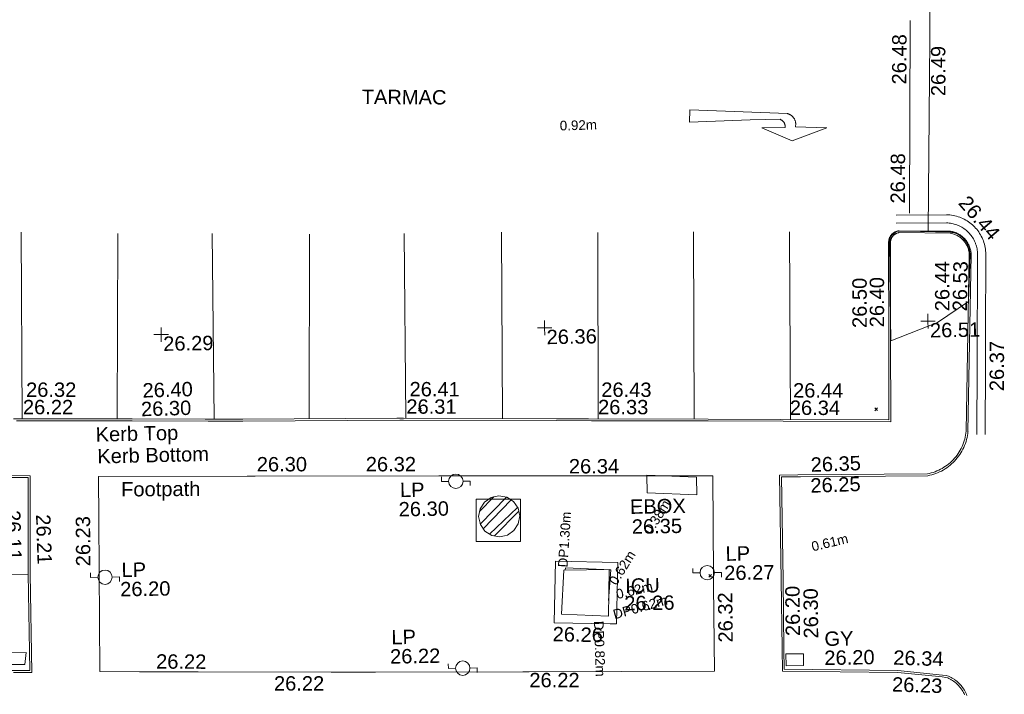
# Model space of a CAD drawing. Header units: millimetres. Extents: x -287732 to 520720, y -103372 to 287754.
# Tile 216 of 256: x 14791 to 40470, y -34489 to -16891. Entities that reach past the tile are written whole.
import ezdxf

# ---------------------------------------------------------------- set-up
doc = ezdxf.new("R2010")
doc.units = ezdxf.units.MM
for name, pattern in [('IMPORT-HIDDEN2 _3_', [4762.5, 3175, -1587.5]), ('IMPORT-UG_ELEC_LV_QLB2 _2_', [2700, 1500, -300.0000000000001, 0, -250, 150, -300.0000000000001, 0, -200]), ('IMPORT-UG_ELEC_STREET LIGHTING_QLB2 _2_', [2700, 1500, -300.0000000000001, 0, -250, 150, -300.0000000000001, 0, -200])]:
    doc.linetypes.add(name, pattern=pattern)
for name, color, linetype, lineweight, true_color in [('00_TOPO_FURN_LAMP_POST', 7, 'Continuous', 9, 0x666666), ('00_UAV_CONCRETE', 9, 'Continuous', 9, 0x808080), ('00_UAV_ESB_BOX', 240, 'Continuous', 9, 0xff003f), ('00_UAV_FOOTPATH', 7, 'Continuous', 9, 0xa50000), ('00_UAV_FURN_LAMP_POST', 7, 'Continuous', 9, 0xa50000), ('00_UAV_KERB_BOTTOM', 1, 'Continuous', 9, 0xff0000), ('00_UAV_KERB_TOP', 7, 'Continuous', 9, 0xa500a5), ('00_UAV_LEVEL_SPOT', 7, 'Continuous', 9, 0x666666), ('00_UAV_ROAD_MARKING_ARROWS', 7, 'Continuous', 9, 0x999999), ('00_UAV_ROAD_MARKING_WHITE_CONTINUOUS', 7, 'Continuous', 9, 0x999999), ('00_UAV_ROAD_MARKING_YELLOW_DASH', 40, 'Continuous', 9, 0xffbf00), ('00_UAV_SERV_GULLY', 7, 'Continuous', 9, 0x5252a5), ('00_UAV_SERV_IC', 5, 'Continuous', 9, 0x0000ff), ('01_DTM_CONTOUR_MNR', 7, 'Continuous', 9, 0xa5a552), ('12333-PUM-2D-U-0001-C01 - Rev2_REVIT IMPORT_dwg', 7, 'Continuous', 9, 0x767676), ('PUM-CHAMBER EXTENTS', 6, 'IMPORT-HIDDEN2 _3_', 9, 0xff00ff), ('PUM-ELECTRIC-LV-QLB2', 1, 'IMPORT-UG_ELEC_LV_QLB2 _2_', 9, 0xff0000), ('PUM-ELECTRIC-MH', 1, 'Continuous', 9, 0xff0000)]:
    doc.layers.add(name, color=color, linetype=linetype, lineweight=lineweight, true_color=true_color)
doc.layers.add('00_UAV_SURVEY_TEXT', color=7, linetype='Continuous', lineweight=9)
doc.layers.add('GEN-TEXT', color=7, linetype='Continuous', lineweight=9)
doc.styles.add('Arial_1', font='arial.ttf', dxfattribs={"height": 250})
doc.styles.add('Swis721 Lt BT_2', font='swissl.ttf', dxfattribs={"height": 375})

# ---------------------------------------------------------------- blocks, each defined once
blk = doc.blocks.new('12333-PUM-2D-U-0001-C01 - Rev2_REVIT IMPORT_dwg_MSL_Lamp_Post_SYM-2077240-Site Location Plan Proposed')
at = {"layer": '00_TOPO_FURN_LAMP_POST', "color": 254, "true_color": 0xcccccc, "flags": 128}
for points in [[(-500.1060478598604, 0), (-1000.212095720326, 0), (-1000.212095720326, 316.7338303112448)], [(500.1060478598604, 0), (1000.21209571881, 0), (1000.21209571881, -316.7338303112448)]]:
    blk.add_lwpolyline(points, dxfattribs=at)
at = {"layer": '00_TOPO_FURN_LAMP_POST', "color": 254, "true_color": 0xcccccc}
blk.add_circle((0, 0), 500.1060478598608, dxfattribs=at)
blk = doc.blocks.new('12333-PUM-2D-U-0001-C01 - Rev2_REVIT IMPORT_dwg_UAV-2077255-Site Location Plan Proposed')
at = {"layer": '00_UAV_LEVEL_SPOT', "color": 254, "true_color": 0xcccccc, "flags": 128}
for points in [[(0, -500.0000000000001), (0, 0), (-500.0000000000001, 0)], [(500.0000000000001, 0), (0, 0), (0, 500.0000000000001)]]:
    blk.add_lwpolyline(points, dxfattribs=at)
blk = doc.blocks.new('12333-PUM-2D-U-0001-C01 - Rev2_REVIT IMPORT_dwg_MGS62954_T2_Galway_ITM_3d_Rev1-2077680-Site Location Plan Proposed')
at = {"layer": '00_UAV_CONCRETE', "color": 254, "true_color": 0xcccccc, "flags": 128}
for points in [[(533928137.8331284, 725525562.3232089), (533929294.8331283, 725525543.3232087), (533929276.719399, 725524440.2924328), (533928119.7193988, 725524459.2924329)], [(533930117.8331283, 725522305.3232088), (533930177.8331282, 725523910.3232089), (533931801.5244974, 725523849.6244662), (533931741.5244976, 725522244.6244662), (533931578.8682298, 725522250.7050744)]]:
    blk.add_lwpolyline(points, close=True, dxfattribs=at)
at = {"layer": '00_UAV_ESB_BOX', "color": 254, "true_color": 0xcccccc}
for p, q in [((533932599.9000001, 725525650.8000002), (533932599.9, 725526108.0000001)), ((533932599.9, 725526108.0000001), (533933895.3000001, 725526031.8000002)), ((533933895.3000001, 725525574.6000001), (533933895.3000001, 725526031.8000002)), ((533933895.3000001, 725525574.6000001), (533932599.9000001, 725525650.8000002))]:
    blk.add_line(p, q, dxfattribs=at)
at = {"layer": '00_UAV_FOOTPATH', "color": 254, "true_color": 0xcccccc, "flags": 128}
blk.add_lwpolyline([(533934278.8331282, 725520969.3232088), (533929438.8331282, 725521036.3232087), (533929279.4545127, 725521038.870083), (533925433.8331283, 725521100.3232088), (533924280.1262257, 725521120.53304), (533920809.8331283, 725521181.3232088), (533919281.0596596, 725521214.7390225), (533918247.8331283, 725521237.3232087), (533918288.3765398, 725525203.5604309), (533918299.8331282, 725526324.3232089), (533922178.1285617, 725526270.1942079), (533922383.8331282, 725526267.3232088), (533927177.3662339, 725526185.2990123), (533927292.8331283, 725526183.3232087), (533932176.5432797, 725526097.156439), (533934320.8331282, 725526059.3232088), (533934290.8331282, 725523461.3232088), (533934289.5954804, 725523204.3049932)], close=True, dxfattribs=at)
at = {"layer": '00_UAV_KERB_BOTTOM', "color": 254, "true_color": 0xcccccc, "flags": 128}
for points in [[(533940995.0335727, 725527111.6020402), (533940994.6069677, 725527107.5128951), (533940987.7740887, 725527053.7794492), (533940978.69708, 725527000.3792682), (533940967.3918659, 725526947.4060336), (533940953.8782796, 725526894.9526792), (533940938.1800285, 725526843.1112251), (533940920.3246527, 725526791.9726193), (533940900.3434767, 725526741.6265765), (533940878.2715538, 725526692.1614207), (533940854.1476061, 725526643.6639302), (533940828.0139551, 725526596.2191862), (533940799.9164482, 725526549.9104233), (533940769.9043777, 725526504.8188826), (533940738.0303952, 725526461.0236695), (533940704.3504185, 725526418.6016164), (533940668.9235336, 725526377.6271455), (533940631.8118913, 725526338.1721404), (533940593.0805981, 725526300.305818), (533940552.7976018, 725526264.0946093), (533940511.0335726, 725526229.6020405), (533940468.5385324, 725526197.3798012), (533940424.0546863, 725526166.4741561), (533940378.3156663, 725526137.458411), (533940331.4017137, 725526110.383469), (533940283.3951318, 725526085.2968287), (533940234.3801402, 725526062.2425007), (533940184.4427282, 725526041.26093), (533940133.6705027, 725526022.3889256), (533940082.1525356, 725526005.659595), (533940029.9792069, 725525991.1022878), (533939977.2420462, 725525978.742542), (533939924.0335726, 725525968.6020404), (533936606.8367543, 725525998.8226889), (533936112.8331282, 725526003.3232089), (533936104.8331282, 725523322.3232089), (533936097.0349449, 725521497.8776157), (533936094.8599319, 725520989.0164733), (533939056.2481767, 725520901.1602777), (533940219.7596685, 725520762.664161), (533940312.5396571, 725520749.0801362), (533940373.2000744, 725520733.6401047), (533940407.2459967, 725520717.1696726), (533940440.5723447, 725520699.2879926), (533940473.1206527, 725520680.0264353), (533940504.8338202, 725520659.4187919), (533940535.6562112, 725520637.5012155), (533940542.0967925, 725520632.5024433), (533940565.5337529, 725520614.3121567), (533940594.41403, 725520589.8922967), (533940622.2463766, 725520564.2844771), (533940648.9819652, 725520537.5336218), (533940674.5738927, 725520509.6866615), (533940698.9772619, 725520480.7924491), (533940721.040729, 725520452.3919997), (533940743.0040877, 725520421.6022154), (533940763.6588384, 725520389.9197085), (533940782.9687455, 725520357.4000618), (533940800.8999332, 725520324.100325), (533940817.4209439, 725520290.0789179), (533940832.5027944, 725520255.395525), (533940846.1190255, 725520220.110993)], [(533915853.3016317, 725521306.5126872), (533916421.4961414, 725521295.6509306), (533916423.4961414, 725523822.6509306), (533916458.43883, 725525726.2678394), (533916469.4961415, 725526328.6509308), (533915307.4961415, 725526355.6509309)], [(533916106.4498062, 725527867.0402197), (533919206.0335726, 725527815.6020405), (533921104.8776206, 725527774.1511829), (533922092.0335726, 725527752.6020404), (533926104.3215831, 725527707.6062075), (533926283.0335726, 725527705.6020405), (533930266.0335725, 725527624.6020405), (533931103.3074044, 725527608.1102834), (533934226.0335726, 725527546.6020405), (533936102.2199112, 725527504.7673483), (533938935.0335725, 725527441.6020404), (533938970.9423655, 725529607.2091851), (533939011.0900855, 725532028.4598575), (533939010.709923, 725532032.220527), (533939009.7463993, 725532045.2616756), (533939009.3298274, 725532058.3317331), (533939009.4609381, 725532071.4077702), (533939010.1395012, 725532084.4668468), (533939011.3643266, 725532097.4860535), (533939013.1332654, 725532110.4425492), (533939015.4432144, 725532123.313605), (533939018.2901209, 725532136.0766398), (533939021.6689907, 725532148.709263), (533939025.5738961, 725532161.1893132), (533939029.9979863, 725532173.4948955), (533939034.9335001, 725532185.6044222), (533939040.371779, 725532197.4966489), (533939046.3032824, 725532209.1507126), (533939052.7176045, 725532220.5461682), (533939059.6034922, 725532231.6630241), (533939066.9488654, 725532242.4817775), (533939074.7408379, 725532252.9834489), (533939082.9657398, 725532263.1496143), (533939091.6091419, 725532272.9624393), (533939100.6558808, 725532282.4047086), (533939110.0900853, 725532291.4598575), (533939114.264685, 725532295.2331121), (533939124.22415, 725532303.7071307), (533939134.529734, 725532311.756657), (533939145.1633576, 725532319.3675692), (533939156.1063654, 725532326.5265157), (533939167.3395599, 725532333.2209368), (533939178.8432342, 725532339.4390885), (533939190.5972072, 725532345.1700617), (533939202.5808581, 725532350.4038029), (533939214.7731636, 725532355.1311297), (533939227.1527343, 725532359.3437493), (533939239.6978522, 725532363.034271), (533939252.3865089, 725532366.1962204), (533939265.1964442, 725532368.8240507), (533939278.1051852, 725532370.9131513), (533939291.0900854, 725532372.4598575), (533940624.0900854, 725532336.4598573), (533940627.5627682, 725532335.8436006), (533940654.0434141, 725532330.4947822), (533940680.2768469, 725532324.0417613), (533940706.2170439, 725532316.4958584), (533940731.8184973, 725532307.8703121), (533940757.0362936, 725532298.1802542), (533940781.826192, 725532287.442684), (533940806.1447027, 725532275.6764398), (533940829.9491628, 725532262.9021628), (533940853.1978111, 725532249.1422639), (533940875.8498617, 725532234.4208822), (533940897.8655751, 725532218.7638443), (533940919.2063283, 725532202.1986177), (533940939.8346822, 725532184.754264), (533940959.714448, 725532166.461386), (533940978.8107495, 725532147.3520757), (533940997.0900855, 725532127.4598573), (533941014.6194825, 725532106.6971413), (533941031.1649562, 725532085.34107), (533941046.8016173, 725532063.3108795), (533941061.5020337, 725532040.6452175), (533941075.2404159, 725532017.3838478), (533941087.9926623, 725531993.5675786), (533941099.7364008, 725531969.2381915), (533941110.4510291, 725531944.4383686), (533941120.11775, 725531919.2116174), (533941128.719605, 725531893.6021941), (533941136.2415032, 725531867.6550262), (533941140.1840825, 725531851.563103), (533941142.6702489, 725531841.4156343), (533941147.9945637, 725531814.9300505), (533941152.2051072, 725531788.24474), (533941155.2944924, 725531761.4065177), (533941157.2572997, 725531734.4624672), (533941158.0900855, 725531707.4598576), (533940994.6069677, 725527107.5128951)]]:
    blk.add_lwpolyline(points, dxfattribs=at)
at = {"layer": '00_UAV_KERB_TOP', "color": 254, "true_color": 0xcccccc, "flags": 128}
for points in [[(533915999.0148069, 725521253.7180607), (533916471.4558213, 725521244.6867533), (533916473.4957781, 725523822.1722863), (533916509.2705104, 725525771.1174804), (533916520.4008976, 725526377.4816136), (533915309.3775268, 725526405.620711)], [(533916188.0950115, 725527815.6784177), (533919205.0731353, 725527765.6110947), (533921186.5335782, 725527722.3567606), (533922091.2075961, 725527702.6081594), (533926185.9977437, 725527656.6871055), (533926282.2449054, 725527655.6077409), (533930265.0169612, 725527574.6123765), (533931184.9726744, 725527556.4920264), (533934224.9839375, 725527496.6130167), (533936183.8802112, 725527452.9340811), (533938984.1929942, 725527390.4934689), (533939020.6408679, 725529588.611789), (533939061.1318985, 725532030.5670333), (533939060.5242766, 725532036.5777944), (533939059.6876581, 725532047.9012977), (533939059.3378151, 725532058.877717), (533939059.4479237, 725532069.8591577), (533939060.0177907, 725532080.8263552), (533939061.0464165, 725532091.760069), (533939062.5319963, 725532102.6411178), (533939064.4719241, 725532113.4504125), (533939066.8627965, 725532124.1689895), (533939069.700419, 725532134.7780454), (533939072.9798138, 725532145.2589681), (533939076.6952274, 725532155.5933703), (533939080.8401418, 725532165.7631223), (533939085.4072855, 725532175.7503824), (533939090.3886459, 725532185.5376301), (533939095.7754844, 725532195.1076949), (533939101.5583503, 725532204.4437878), (533939107.7270988, 725532213.5295304), (533939114.2709075, 725532222.3489822), (533939121.1782963, 725532230.8866718), (533939128.4371477, 725532239.1276209), (533939136.0347271, 725532247.0573726), (533939144.1729833, 725532254.8686426), (533939147.2363299, 725532257.6374798), (533939155.8276932, 725532264.947448), (533939164.4824684, 725532271.7075539), (533939173.4127359, 725532278.0993059), (533939182.6028288, 725532284.1114902), (533939192.0366245, 725532289.7335598), (533939201.6975728, 725532294.9556515), (533939211.5687258, 725532299.7686042), (533939221.6327654, 725532304.163974), (533939231.8720359, 725532308.13405), (533939242.2685747, 725532311.6718674), (533939252.8041421, 725532314.7712197), (533939263.4602557, 725532317.42667), (533939274.2182207, 725532319.6335588), (533939285.059164, 725532321.3880152), (533939293.384283, 725532322.3796679), (533940618.9102736, 725532286.5815164), (533940643.1172418, 725532281.6919575), (533940667.3166084, 725532275.7392853), (533940691.2454759, 725532268.7784708), (533940714.8618653, 725532260.8217245), (533940738.124345, 725532251.8830063), (533940760.992105, 725532241.9779971), (533940783.4250273, 725532231.1240741), (533940805.3837568, 725532219.3402784), (533940826.8297709, 725532206.647283), (533940847.7254457, 725532193.0673555), (533940868.0341229, 725532178.62432), (533940887.7201746, 725532163.3435144), (533940906.7490644, 725532147.2517464), (533940925.0874093, 725532130.3772463), (533940942.7030377, 725532112.7496178), (533940959.614226, 725532094.3462662), (533940975.7352629, 725532075.2469518), (533940990.9978474, 725532055.5467701), (533941005.4220863, 725532035.2247379), (533941018.9826738, 725532014.3165072), (533941031.655821, 725531992.8587582), (533941043.4192942, 725531970.8891349), (533941054.2524565, 725531948.4461796), (533941064.1363027, 725531925.5692649), (533941073.0534935, 725531902.2985246), (533941080.9883851, 725531878.6747836), (533941087.9270566, 725531854.7394855), (533941093.8573355, 725531830.5346217), (533941098.7688181, 725531806.102655), (533941102.652888, 725531781.4864479), (533941105.502731, 725531756.7291855), (533941107.3133478, 725531731.8743004), (533941107.8346926, 725531714.9699873), (533941108.0626907, 725531707.5772744), (533940945.3034704, 725527116.7901931), (533940944.9353215, 725527113.2613679), (533940938.3056284, 725527061.1257669), (533940929.5796438, 725527009.7906659), (533940918.7116227, 725526958.8660008), (533940905.7206306, 725526908.4411108), (533940890.629459, 725526858.6044582), (533940873.4645824, 725526809.4434735), (533940854.2561136, 725526761.0444021), (533940833.0377516, 725526713.4921519), (533940809.84672, 725526666.8701457), (533940784.7237038, 725526621.2601745), (533940757.7127775, 725526576.7422538), (533940728.8613274, 725526533.3944831), (533940698.2199686, 725526491.2929091), (533940665.8424566, 725526450.5113924), (533940631.7855923, 725526411.1214776), (533940596.1091234, 725526373.1922675), (533940558.8756384, 725526336.7903035), (533940520.1504571, 725526301.9794466), (533940479.9952826, 725526268.8156177), (533940439.156477, 725526237.8492326), (533940396.3862596, 725526208.1341503), (533940352.416049, 725526180.2404957), (533940307.3163428, 725526154.21259), (533940261.1662607, 725526130.0960947), (533940214.0467662, 725526107.9333186), (533940166.0405229, 725526087.7631428), (533940117.2317499, 725526069.6209521), (533940067.7060743, 725526053.5385748), (533940017.5503812, 725526039.5442244), (533939966.8526603, 725526027.662452), (533939919.5373714, 725526018.6450772), (533936533.467249, 725526049.4931821), (533936062.9834651, 725526053.779429), (533936054.8334472, 725523322.5046636), (533936047.1495078, 725521524.7873638), (533936044.652034, 725520940.4840039), (533939052.5445616, 725520851.2481551), (533940213.1818501, 725520713.094163), (533940302.724864, 725520699.9840674), (533940355.9721845, 725520686.4309078), (533940384.5287746, 725520672.6160558), (533940416.0093376, 725520655.7247554), (533940435.1365356, 725520644.405592), (533940446.7549526, 725520637.5300026), (533940476.7116811, 725520618.0637168), (533940505.8269693, 725520597.3600487), (533940534.0497387, 725520575.4553195), (533940561.3304771, 725520552.3879572), (533940587.6213249, 725520528.1984305), (533940612.8761588, 725520502.9291757), (533940637.0506735, 725520476.6245235), (533940660.119056, 725520449.3109695), (533940680.9289988, 725520422.5240769), (533940701.6908515, 725520393.4186481), (533940721.2016355, 725520363.4908819), (533940739.4420605, 725520332.7723409), (533940756.3801265, 725520301.3169153), (533940771.9861186, 725520269.1797888), (533940786.2326583, 725520236.4173412)]]:
    blk.add_lwpolyline(points, dxfattribs=at)
at = {"layer": '00_UAV_ROAD_MARKING_ARROWS', "color": 254, "true_color": 0xcccccc, "flags": 128}
blk.add_lwpolyline([(533933884.0335726, 725535617.6020405), (533936432.0335725, 725535475.6020405), (533936443.4082224, 725535472.3371587), (533936454.636176, 725535468.5988201), (533936465.6977352, 725535464.3935822), (533936476.5734944, 725535459.7288233), (533936487.2443739, 725535454.6127266), (533936493.0335726, 725535451.6020405), (533936503.3496997, 725535445.8037959), (533936513.4139721, 725535439.5786428), (533936523.2087344, 725535432.937502), (533936532.7168028, 725535425.892025), (533936541.9214972, 725535418.4545711), (533936550.8066691, 725535410.6381886), (533936559.356731, 725535402.45659), (533936567.5566835, 725535393.9241288), (533936575.3921407, 725535385.0557735), (533936582.8493567, 725535375.8670825), (533936589.915249, 725535366.3741757), (533936596.5774218, 725535356.5937067), (533936602.824187, 725535346.542834), (533936608.644586, 725535336.2391907), (533936614.0284076, 725535325.7008522), (533936618.9662071, 725535314.9463065), (533936623.4493214, 725535303.9944205), (533936627.4698862, 725535292.8644081), (533936631.0208473, 725535281.5757949), (533936634.0959757, 725535270.1483849), (533936636.6898766, 725535258.6022257), (533936638.797999, 725535246.9575732), (533936640.416645, 725535235.2348557), (533936641.5429745, 725535223.4546394), (533936642.175012, 725535211.6375904), (533936642.3116484, 725535199.8044401), (533936641.9526439, 725535187.975948), (533936641.0986285, 725535176.1728648), (533936639.7511004, 725535164.4158974), (533936637.9124236, 725535152.7256712), (533936635.5858238, 725535141.1226953), (533936633.0335725, 725535130.6020406), (533937448.0335725, 725535091.6020406), (533936538.0335725, 725534762.6020404), (533935755.0335726, 725535117.6020404), (533936368.0335726, 725535112.6020404), (533936368.6310359, 725535121.7805369), (533936368.8436198, 725535130.9760014), (533936368.6709509, 725535140.172302), (533936368.1133323, 725535149.3533052), (533936367.1717424, 725535158.5029043), (533936365.847833, 725535167.6050482), (533936364.1439269, 725535176.6437683), (533936362.0630127, 725535185.6032078), (533936359.6087416, 725535194.4676489), (533936356.7854192, 725535203.2215397), (533936353.5979982, 725535211.8495239), (533936350.0520707, 725535220.3364642), (533936346.1538575, 725535228.6674719), (533936342.0335726, 725535236.6020405), (533936337.4612612, 725535244.5830008), (533936332.5587527, 725535252.3654921), (533936327.3346476, 725535259.9358608), (533936321.7981107, 725535267.2808264), (533936315.9588551, 725535274.3875031), (533936309.8271248, 725535281.2434233), (533936303.4136769, 725535287.8365595), (533936296.729763, 725535294.155345), (533936289.7871084, 725535300.1886947), (533936282.5978935, 725535305.926024), (533936275.1747302, 725535311.3572673), (533936267.5306414, 725535316.472897), (533936259.6790376, 725535321.263938), (533936251.6336928, 725535325.7219856), (533936243.4087215, 725535329.8392184), (533936235.0335727, 725535333.6020404), (533935460.0335726, 725535331.6020406), (533933873.0335726, 725535299.6020405)], close=True, dxfattribs=at)
at = {"layer": '00_UAV_ROAD_MARKING_WHITE_CONTINUOUS', "color": 254, "true_color": 0xcccccc}
for p, q in [((533916392.0335729, 725532736.6020406), (533916338.3918473, 725527863.1910981)), ((533918817.5431361, 725527822.0491127), (533918912.0335726, 725532654.6020403)), ((533921376.0335727, 725532610.6020406), (533921343.346684, 725527768.9455174)), ((533923816.298944, 725527733.265254), (533923911.0335726, 725532552.6020408)), ((533926386.0335726, 725532524.6020404), (533926337.4178097, 725527704.4960591)), ((533928864.6370002, 725527653.1014436), (533928923.0335726, 725532516.6020408)), ((533931432.0335726, 725532461.6020404), (533931360.5104628, 725527603.0441622)), ((533933861.9187781, 725527553.7739986), (533933924.0335728, 725532433.6020408)), ((533936430.0335725, 725532389.6020405), (533936368.7675501, 725527498.8239416)), ((533911773.8331282, 725523855.3232089), (533916423.4795744, 725523801.7185454))]:
    blk.add_line(p, q, dxfattribs=at)
at = {"layer": '00_UAV_ROAD_MARKING_WHITE_CONTINUOUS', "color": 254, "true_color": 0xcccccc, "flags": 128}
for points in [[(533940045.3771444, 725532352.0890143), (533940174.4749368, 725537350.3521948), (533940198.9426877, 725538297.6670617)], [(533941227.0900854, 725527022.4598573), (533941266.0900854, 725528838.4598575), (533941326.0900854, 725531726.4598573), (533941325.3108552, 725531758.0925756), (533941323.061011, 725531792.8807774), (533941319.3563614, 725531827.5442504), (533941314.203406, 725531862.0221831), (533941307.6111846, 725531896.2540891), (533941299.5912623, 725531930.1799145), (533941290.1577087, 725531963.7401416), (533941279.3270734, 725531996.8758945), (533941273.3320199, 725532012.9101244), (533941267.1183571, 725532029.5290419), (533941253.5529782, 725532061.6422989), (533941238.6547347, 725532093.159328), (533941222.4497632, 725532124.0248376), (533941204.966493, 725532154.184679), (533941186.2355956, 725532183.585942), (533941166.2899308, 725532212.1770462), (533941145.164491, 725532239.9078338), (533941122.8963367, 725532266.7296549), (533941099.5245343, 725532292.5954553), (533941075.0900854, 725532317.4598576), (533941061.6779881, 725532330.2595222), (533941035.6995296, 725532353.5060376), (533941008.7703957, 725532375.6442971), (533940980.9378291, 725532396.6354624), (533940952.2506578, 725532416.442708), (533940922.7592086, 725532435.0312853), (533940892.5152194, 725532452.3685834), (533940861.5717488, 725532468.424187), (533940829.9830819, 725532483.169929), (533940797.8046361, 725532496.5799403), (533940765.0928634, 725532508.6306956), (533940731.9051509, 725532519.3010532), (533940698.2997218, 725532528.572294), (533940664.3355309, 725532536.428153), (533940630.0721632, 725532542.8548487), (533940595.5697281, 725532547.8411058), (533940560.8887548, 725532551.378177), (533940526.0900854, 725532553.4598573), (533939215.0900854, 725532566.4598575)], [(533939217.2146091, 725532780.7098987), (533940533.5541519, 725532767.6569513), (533940578.1632082, 725532764.988407), (533940621.7740969, 725532760.540584), (533940665.1604762, 725532754.2704281), (533940708.246231, 725532746.1889392), (533940750.9557744, 725532736.3102952), (533940793.2141799, 725532724.6518263), (533940834.9473119, 725532711.2339853), (533940876.0819556, 725532696.080312), (533940916.5459475, 725532679.2173909), (533940956.2682996, 725532660.6748056), (533940995.1793257, 725532640.4850852), (533941033.2107622, 725532618.6836506), (533941070.2958898, 725532595.308748), (533941106.3696479, 725532570.4013852), (533941141.3687508, 725532544.0052584), (533941175.2317987, 725532516.1666749), (533941207.1162472, 725532487.6352543), (533941225.5015203, 725532470.0895026), (533941255.4909413, 725532439.5723817), (533941284.8806897, 725532407.0464624), (533941312.882614, 725532373.3183588), (533941339.4475895, 725532338.4472418), (533941364.5290123, 725532302.4942871), (533941388.082881, 725532265.5225676), (533941410.0678739, 725532227.5969456), (533941430.4454221, 725532188.7839547), (533941449.1797765, 725532149.1516861), (533941466.2380703, 725532108.7696685), (533941481.5903776, 725532067.7087455), (533941495.2097656, 725532026.0409522), (533941507.0723411, 725531983.8393872), (533941517.1572925, 725531941.1780882), (533941525.4469283, 725531898.1318955), (533941531.9267052, 725531854.7763281), (533941536.5852554, 725531811.1874458), (533941539.4010296, 725531767.6485541), (533941540.4054799, 725531726.8730645), (533941497.1305128, 725529643.9064626), (533941480.3012677, 725528833.8595072), (533941441.3012676, 725527017.8595071)]]:
    blk.add_lwpolyline(points, dxfattribs=at)
at = {"layer": '00_UAV_ROAD_MARKING_YELLOW_DASH', "color": 254, "true_color": 0xcccccc, "flags": 128}
blk.add_lwpolyline([(533939568.0900854, 725532825.4598573), (533939676.0900854, 725537846.4598573), (533939675.6135119, 725537824.303595)], dxfattribs=at)
at = {"layer": '00_UAV_SERV_GULLY', "color": 254, "true_color": 0xcccccc}
for p, q in [((533915874.0000002, 725521764.6000001), (533916331.2000001, 725521764.6000001)), ((533916293.1000001, 725521459.8000001), (533916331.2000001, 725521764.6000001)), ((533916293.1000001, 725521459.8000001), (533915874.0000001, 725521459.8000002)), ((533936143.2000002, 725521078.8000002), (533936143.2000002, 725521383.6000001)), ((533936143.2000002, 725521383.6000001), (533936600.4000002, 725521383.6)), ((533936600.4000001, 725521078.8000002), (533936600.4000002, 725521383.6)), ((533936600.4000001, 725521078.8000002), (533936143.2000002, 725521078.8000002))]:
    blk.add_line(p, q, dxfattribs=at)
at = {"layer": '00_UAV_SERV_IC', "color": 254, "true_color": 0xcccccc}
for p, q in [((533930313.9000001, 725522526.6000001), (533930390.1000001, 725523669.6000001)), ((533930390.1000001, 725523669.6000001), (533931571.2000002, 725523669.6000001)), ((533931533.1000001, 725522450.4), (533931571.2000002, 725523669.6000001)), ((533931533.1000001, 725522450.4), (533930313.9000001, 725522526.6000001))]:
    blk.add_line(p, q, dxfattribs=at)
at = {"layer": '01_DTM_CONTOUR_MNR', "color": 254, "true_color": 0xcccccc, "flags": 128}
blk.add_lwpolyline([(533941129.7560977, 725531710.0000001), (533941070.0000001, 725530490), (533940248.1570407, 725529962.0368149), (533939020, 725529500), (533939025.1854317, 725530698.3427575), (533939030.0000001, 725532030.0000001), (533939032.5, 725532095.5), (533939050.0000001, 725532182.0000001), (533939059, 725532198.0000002), (533939100.9285715, 725532255.4285715), (533939120.9285715, 725532275.4285716), (533939194.8571429, 725532337.8571429), (533939214.9411767, 725532347.6470588), (533939230, 725532350), (533939254.9411765, 725532357.6470588), (533939270.0000001, 725532360), (533939286.0000001, 725532360), (533939847.8451178, 725532342.020202), (533940241.6101695, 725532329.8305086), (533940620, 725532315.5), (533940638.0000001, 725532314.0000002), (533940675.7777779, 725532303.111111), (533940700.7058824, 725532296.764706), (533940751.263158, 725532278.1578947), (533940799.7307693, 725532262.8846153), (533940816.2500001, 725532251.7499999), (533940864.6875002, 725532223.875), (533940933.0000001, 725532173), (533941009.5454546, 725532085.909091), (533941033.2500001, 725532051.6250001), (533941066.3333334, 725531990), (533941085.0000001, 725531935.0000001), (533941105, 725531885.0000001), (533941117.5000002, 725531844.5000001), (533941122.5000002, 725531784.5000001), (533941130.0000001, 725531742.0000002)], close=True, dxfattribs=at)
at = {"xscale": 0.375, "yscale": 0.375, "zscale": 0.375}
for name, p in [('12333-PUM-2D-U-0001-C01 - Rev2_REVIT IMPORT_dwg_UAV-2077255-Site Location Plan Proposed', (533920000.0000001, 725530000)), ('12333-PUM-2D-U-0001-C01 - Rev2_REVIT IMPORT_dwg_UAV-2077255-Site Location Plan Proposed', (533930000.0000001, 725530000)), ('12333-PUM-2D-U-0001-C01 - Rev2_REVIT IMPORT_dwg_UAV-2077255-Site Location Plan Proposed', (533940000.0000001, 725530000)), ('12333-PUM-2D-U-0001-C01 - Rev2_REVIT IMPORT_dwg_MSL_Lamp_Post_SYM-2077240-Site Location Plan Proposed', (533927616.8331282, 725526038.3232088)), ('12333-PUM-2D-U-0001-C01 - Rev2_REVIT IMPORT_dwg_MSL_Lamp_Post_SYM-2077240-Site Location Plan Proposed', (533918424.8331282, 725523696.3232088)), ('12333-PUM-2D-U-0001-C01 - Rev2_REVIT IMPORT_dwg_MSL_Lamp_Post_SYM-2077240-Site Location Plan Proposed', (533934129.8331282, 725523539.3232088)), ('12333-PUM-2D-U-0001-C01 - Rev2_REVIT IMPORT_dwg_MSL_Lamp_Post_SYM-2077240-Site Location Plan Proposed', (533927712.8331282, 725521160.3232089))]:
    blk.add_blockref(name, p, dxfattribs=at)
at = {"layer": '00_UAV_CONCRETE', "color": 251, "true_color": 0x666666, "insert": (533930078.6267051, 725522197.3086567), "char_height": 375, "width": 1495.902363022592, "attachment_point": 1, "rotation": 357.8590986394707, "line_spacing_factor": 1.005061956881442, "style": 'Swis721 Lt BT_2'}
blk.add_mtext('26.26', dxfattribs=at)
at = {"layer": '00_UAV_ESB_BOX', "color": 251, "true_color": 0x666666, "char_height": 375, "attachment_point": 1, "line_spacing_factor": 1.005061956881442, "style": 'Swis721 Lt BT_2'}
for s, insert, width in [('EBOX', (533932145.2785155, 725525482.7736402), 1619.373669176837), ('26.35', (533932183.7730086, 725524963.4252557), 1495.902363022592)]:
    blk.add_mtext(s, dxfattribs=dict(at, insert=insert, width=width))
at = {"layer": '00_UAV_FOOTPATH', "color": 251, "true_color": 0x666666, "char_height": 375, "attachment_point": 1, "line_spacing_factor": 1.005061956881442, "style": 'Swis721 Lt BT_2'}
for s, insert, width, rotation in [('26.30', (533922436.2462663, 725526761.2416754), 1495.902363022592, 359.0568579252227), ('26.32', (533925278.9186791, 725526712.8590269), 1495.902363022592, 358.99271564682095), ('26.34', (533930574.6420028, 725526566.888837), 1495.902363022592, 358.9891947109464), ('Footpath', (533918885.9828835, 725526169.1559385), 2436.183848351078, 359.3994399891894), ('26.23', (533917674.1957985, 725523991.1020906), 1495.902363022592, 89.41433521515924), ('26.32', (533934391.806849, 725521710.4146336), 1495.902363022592, 89.72409950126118), ('26.22', (533919722.9643567, 725521663.1121604), 1495.902363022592, 358.7478326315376), ('26.22', (533922785.058279, 725521037.3020176), 1495.902363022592, 358.9964352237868), ('26.22', (533929446.4107612, 725521006.5945992), 1495.902363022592, 359.0844899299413)]:
    blk.add_mtext(s, dxfattribs=dict(at, insert=insert, width=width, rotation=rotation))
at = {"layer": '00_UAV_FURN_LAMP_POST', "color": 251, "true_color": 0x666666, "char_height": 375, "attachment_point": 1, "line_spacing_factor": 1.005061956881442, "style": 'Swis721 Lt BT_2'}
for s, insert, width in [('LP', (533926155.5364298, 725526023.4783685), 707.5855621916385), ('26.30', (533926112.7916026, 725525521.5644507), 1495.902363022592), ('LP', (533934615.9781426, 725524214.0271224), 707.5855621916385), ('LP', (533918857.5883024, 725524065.2951694), 707.5855621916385), ('26.20', (533918814.8434752, 725523563.3812516), 1495.902363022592), ('26.27', (533934573.2333154, 725523712.1132046), 1495.902363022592), ('LP', (533925864.2227482, 725522188.2862037), 707.5855621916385), ('26.22', (533925821.4779211, 725521686.372286), 1495.902363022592)]:
    blk.add_mtext(s, dxfattribs=dict(at, insert=insert, width=width))
at = {"layer": '00_UAV_KERB_BOTTOM', "color": 251, "true_color": 0x666666, "char_height": 375, "attachment_point": 1, "line_spacing_factor": 1.005061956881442, "style": 'Swis721 Lt BT_2'}
for s, insert, width, rotation in [('26.44', (533940191.3258225, 725530253.4206921), 1495.902363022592, 89.28676091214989), ('26.40', (533938479.9256032, 725529865.385295), 1495.902363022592, 89.05004295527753), ('26.22', (533916364.6326859, 725528358.0534226), 1495.902363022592, 359.04925296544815), ('26.30', (533919437.1635278, 725528251.7809387), 1495.902363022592, 0.6562258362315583), ('26.31', (533926363.5399671, 725528198.0735296), 1495.902363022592, 358.9283540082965), ('26.33', (533931363.0115532, 725528098.3205645), 1495.902363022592, 358.87159267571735), ('26.34', (533936363.1975366, 725527994.3008443), 1495.902363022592, 358.72264597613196), ('Kerb Bottom', (533918278.0831888, 725527040.5573246), 3414.456504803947, 0.29977532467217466), ('26.25', (533936856.9438301, 725525952.4463298), 1495.902363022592, 1.025162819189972), ('26.11', (533916245.145215, 725525488.1410906), 1495.902363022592, 270.870495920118), ('26.20', (533936147.4736235, 725521849.186821), 1495.902363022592, 89.56013369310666), ('26.23', (533938910.1049926, 725520732.9280616), 1495.902363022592, 357.12639672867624)]:
    blk.add_mtext(s, dxfattribs=dict(at, insert=insert, width=width, rotation=rotation))
at = {"layer": '00_UAV_KERB_TOP', "color": 251, "true_color": 0x666666, "char_height": 375, "attachment_point": 1, "line_spacing_factor": 1.005061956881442, "style": 'Swis721 Lt BT_2'}
for s, insert, width, rotation in [('26.53', (533940646.4208601, 725530247.770437), 1495.902363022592, 87.99759610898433), ('26.50', (533938026.5303679, 725529855.129896), 1495.902363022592, 89.05004295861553), ('26.32', (533916454.6268252, 725528809.785243), 1495.902363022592, 359.04925296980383), ('26.40', (533919485.9780598, 725528738.106992), 1495.902363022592, 0.6562258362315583), ('26.41', (533926455.373771, 725528650.0269988), 1495.902363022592, 358.8852623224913), ('26.43', (533931454.5856853, 725528549.7676235), 1495.902363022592, 358.8715926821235), ('26.44', (533936456.0744378, 725528445.505434), 1495.902363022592, 358.72264597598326), ('Kerb Top', (533918244.1884596, 725527609.7109815), 2493.170605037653, 0.29977532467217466), ('26.35', (533936873.3726953, 725526496.6867514), 1495.902363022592, 1.0251628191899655), ('26.21', (533917028.5041916, 725525367.5917284), 1495.902363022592, 270.870495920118), ('26.30', (533936620.1226572, 725521776.9543127), 1495.902363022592, 89.56013369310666), ('26.34', (533938954.7894622, 725521432.3894026), 1495.902363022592, 357.12639672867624)]:
    blk.add_mtext(s, dxfattribs=dict(at, insert=insert, width=width, rotation=rotation))
at = {"layer": '00_UAV_LEVEL_SPOT', "char_height": 375, "width": 1495.902363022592, "attachment_point": 1, "line_spacing_factor": 1.005061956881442, "style": 'Swis721 Lt BT_2'}
for s, insert in [('26.29', (533920048.475159, 725529946.7845222)), ('26.36', (533930048.475159, 725529946.7845222)), ('26.51', (533940048.475159, 725529946.7845222))]:
    blk.add_mtext(s, dxfattribs=dict(at, insert=insert))
at = {"layer": '00_UAV_ROAD_MARKING_WHITE_CONTINUOUS', "color": 251, "true_color": 0x666666, "char_height": 375, "width": 1495.902363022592, "attachment_point": 1, "line_spacing_factor": 1.005061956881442, "style": 'Swis721 Lt BT_2'}
for s, insert, rotation in [('26.49', (533940185.7974221, 725535865.4858242), 89.18097766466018), ('26.44', (533941115.4053403, 725533295.3793916), 309.82436166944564), ('26.37', (533941575.2346573, 725528145.7651799), 88.80221823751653)]:
    blk.add_mtext(s, dxfattribs=dict(at, insert=insert, rotation=rotation))
at = {"layer": '00_UAV_ROAD_MARKING_YELLOW_DASH', "color": 251, "true_color": 0x666666, "char_height": 375, "width": 1495.902363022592, "attachment_point": 1, "line_spacing_factor": 1.005061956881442, "style": 'Swis721 Lt BT_2'}
for insert, rotation in [((533939170.6185911, 725536190.8469043), 88.7677773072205), ((533939078.3511721, 725533086.0518013), 88.76777730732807)]:
    blk.add_mtext('26.48', dxfattribs=dict(at, insert=insert, rotation=rotation))
at = {"layer": '00_UAV_SERV_GULLY', "color": 251, "true_color": 0x666666, "char_height": 375, "attachment_point": 1, "line_spacing_factor": 1.005061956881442, "style": 'Swis721 Lt BT_2'}
for s, insert, width in [('GY', (533937156.259339, 725521949.6658523), 821.5590755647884), ('26.20', (533937145.6633617, 725521451.9791332), 1495.902363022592)]:
    blk.add_mtext(s, dxfattribs=dict(at, insert=insert, width=width))
at = {"layer": '00_UAV_SERV_IC', "color": 251, "true_color": 0x666666, "char_height": 375, "attachment_point": 1, "line_spacing_factor": 1.005061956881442, "style": 'Swis721 Lt BT_2'}
for s, insert, width in [('ICU', (533931985.1698814, 725523424.0660671), 1021.012723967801), ('26.26', (533931953.5100227, 725522965.3078114), 1495.902363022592)]:
    blk.add_mtext(s, dxfattribs=dict(at, insert=insert, width=width))
at = {"layer": '00_UAV_SURVEY_TEXT', "color": 251, "true_color": 0x666666, "insert": (533925341.0452879, 725536298.1082768), "char_height": 375, "width": 2450.430537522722, "attachment_point": 1, "rotation": 358.5984959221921, "line_spacing_factor": 1.005061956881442, "style": 'Swis721 Lt BT_2'}
blk.add_mtext('TARMAC', dxfattribs=at)
blk = doc.blocks.new('12333-PUM-2D-U-0001-C01 - Rev2_REVIT IMPORT_dwg-1620468-Site Location Plan Proposed')
at = {"layer": 'PUM-CHAMBER EXTENTS', "true_color": 0xffaaff}
h = blk.add_hatch(dxfattribs=at)
h.set_pattern_fill('FP_3', color=211, style=0, pattern_type=2)
h.set_pattern_definition([(45, (-533641079.65, -725615854.3560001), (-265.1650429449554, 265.1650429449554), []), (45, (-533640902.873, -725615854.3560001), (-265.1650429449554, 265.1650429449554), [])])
h.paths.add_polyline_path([(287651.8501528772, -91284.76895124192), (287856.9350921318, -91243.97502047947), (288030.7977085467, -91127.80373427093), (288146.9689947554, -90953.94111785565), (288187.7629255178, -90748.85617860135), (288146.9689947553, -90543.77123934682), (288030.7977085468, -90369.90862293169), (287856.9350921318, -90253.7373367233), (287651.8501528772, -90212.94340596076), (287446.7652136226, -90253.7373367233), (287272.9025972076, -90369.90862293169), (287156.731310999, -90543.77123934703), (287115.9373802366, -90748.85617860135), (287156.731310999, -90953.94111785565), (287272.9025972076, -91127.80373427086), (287446.7652136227, -91243.97502047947), (287633.2061010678, -91281.06041876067)])
at = {"layer": 'GEN-TEXT', "color": 253, "true_color": 0xaaaaaa}
for p, q in [((285598.9948138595, -87960.7115177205), (285669.7054919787, -87890.00083960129)), ((285669.7054919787, -87960.7115177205), (285598.9948138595, -87890.00083960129)), ((297497.9948138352, -88165.71151767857), (297568.7054919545, -88095.00083955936)), ((297568.7054919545, -88165.71151767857), (297497.9948138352, -88095.00083955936)), ((293090.9948138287, -92431.71151774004), (293161.705491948, -92361.00083962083)), ((293161.705491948, -92431.71151774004), (293090.9948138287, -92361.00083962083))]:
    blk.add_line(p, q, dxfattribs=at)
at = {"layer": 'PUM-CHAMBER EXTENTS', "color": 211, "linetype": 'Continuous', "true_color": 0xffaaff, "flags": 128}
blk.add_lwpolyline([(288187.7629255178, -90748.85617860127), (288146.9689947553, -90543.77123934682), (288030.7977085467, -90369.90862293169), (287856.9350921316, -90253.73733672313), (287651.8501528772, -90212.9434059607), (287518.1755247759, -90239.53294265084), (287446.7652136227, -90253.73733672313), (287272.9025972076, -90369.90862293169), (287156.731310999, -90543.77123934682), (287115.9373802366, -90748.85617860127), (287156.731310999, -90953.94111785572), (287272.9025972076, -91127.80373427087), (287446.7652136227, -91243.97502047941), (287651.8501528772, -91284.76895124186), (287785.5247809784, -91258.17941455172), (287856.9350921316, -91243.97502047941), (288030.7977085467, -91127.80373427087), (288146.9689947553, -90953.94111785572)], close=True, dxfattribs=at)
at = {"layer": 'PUM-ELECTRIC-MH', "color": 21, "true_color": 0xffaaaa, "flags": 128}
for points in [[(289348.9452083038, -92184.7561786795), (289354.3501528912, -92121.35617865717), (290351.8434859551, -92184.75617870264)], [(290491.2732136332, -92193.61823767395), (290534.3501528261, -92196.356178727), (290466.2100444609, -92995.63965000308)]]:
    blk.add_lwpolyline(points, dxfattribs=at)
blk.add_blockref('12333-PUM-2D-U-0001-C01 - Rev2_REVIT IMPORT_dwg_MGS62954_T2_Galway_ITM_3d_Rev1-2077680-Site Location Plan Proposed', (-533641079.6498471, -725615854.3561786))
at = {"layer": 'PUM-ELECTRIC-LV-QLB2', "char_height": 250, "attachment_point": 2, "line_spacing_factor": 0.9417779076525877, "style": 'Arial_1'}
for s, insert, width, rotation in [('0.92m', (289892.7146942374, -80457.99547139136), 1160.025439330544, 0.6409153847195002), ('0.38m', (291661.9232434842, -90772.75340949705), 1160.025439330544, 57.325708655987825), ('DP1.30m', (289219.0191324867, -91374.01365315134), 1738.507782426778, 85.18537046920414), ('0.61m', (296233.2664094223, -91459.60639461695), 1160.025439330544, 12.466802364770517), ('0.62m', (290731.4507838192, -92078.50204200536), 1160.025439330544, 57.325708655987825), ('0.62m', (291115.3326386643, -92615.12545564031), 1160.025439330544, 12.466802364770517), ('DP0.62m', (291255.4073916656, -93063.0186678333), 1738.507782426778, 14.752897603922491), ('DP0.82m', (290337.1441263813, -94246.43211951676), 1738.507782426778, 270.95805715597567)]:
    blk.add_mtext(s, dxfattribs=dict(at, insert=insert, width=width, rotation=rotation))

msp = doc.modelspace()

# ---------------------------------------------------------------- block references
at = {"layer": '12333-PUM-2D-U-0001-C01 - Rev2_REVIT IMPORT_dwg', "color": 254, "linetype": 'IMPORT-UG_ELEC_STREET LIGHTING_QLB2 _2_', "true_color": 0xffd4d4, "rotation": 0.9999999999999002}
msp.add_blockref('12333-PUM-2D-U-0001-C01 - Rev2_REVIT IMPORT_dwg-1620468-Site Location Plan Proposed', (-261895.0770586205, 55869.5817132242), dxfattribs=at)

doc.saveas('drawing.dxf')
